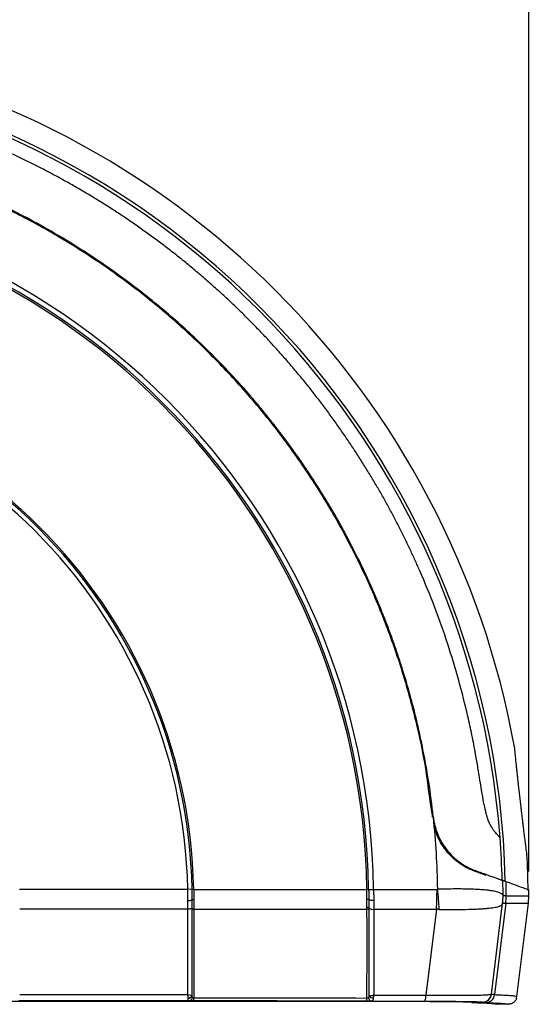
# Model space of a CAD drawing. Header units: millimetres. Extents: x 19 to 819, y 19 to 629.
# Tile 46 of 54: x 484 to 564, y 361 to 514. Entities that reach past the tile are written whole.
import ezdxf

# ---------------------------------------------------------------- set-up
doc = ezdxf.new("R2010")
doc.units = ezdxf.units.MM
doc.header["$LTSCALE"] = 3
doc.layers.add('DIMENSIONS', color=140, linetype='Continuous', lineweight=25)
doc.styles.add('SLDTEXTSTYLE0', font='TXT', dxfattribs={"width": 0.7})
doc.dimstyles.new('SLDDIMSTYLE2', dxfattribs={"dimtxt": 6.474023, "dimasz": 9.906, "dimexe": 0, "dimexo": 0.0625, "dimgap": 1.618506, "dimtad": 0, "dimtih": 1, "dimtoh": 1, "dimrnd": 1e-09, "dimzin": 12, "dimdsep": 46, "dimtxsty": 'SLDTEXTSTYLE0', "dimsah": 1, "dimcen": 0.09, "dimadec": 0, "dimazin": 3, "dimtfac": 1, "dimtofl": 0, "dimtmove": 0, "dimatfit": 3, "dimfxl": 0, "dimfrac": 2, "dimtolj": 1, "dimtzin": 12, "dimarcsym": 0})

# ---------------------------------------------------------------- blocks, each defined once
blk = doc.blocks.new('_D_5')
at = {"layer": 'DIMENSIONS'}
for p, q in [((413.37, 511.41), (413.37, 546.64)), ((563.47, 381.38), (563.47, 546.64)), ((413.37, 537.12), (474.43, 537.12)), ((483.21, 537.12), (481.03, 537.12)), ((481.03, 537.12), (481.03, 526.83)), ((502.44, 537.12), (504.62, 537.12)), ((504.62, 537.12), (504.62, 526.83)), ((563.47, 537.12), (511.22, 537.12)), ((481.03, 526.83), (483.21, 526.83)), ((504.62, 526.83), (502.44, 526.83))]:
    blk.add_line(p, q, dxfattribs=at)
for points in [[(413.37, 537.12), (423.28, 535.59), (423.28, 538.64)], [(563.47, 537.12), (553.56, 538.64), (553.56, 535.59)]]:
    blk.add_solid(points, dxfattribs=at)
at = {"layer": 'DIMENSIONS', "char_height": 6.35, "attachment_point": 1, "style": 'SLDTEXTSTYLE0'}
for s, insert in [('150.1', (480.51, 546.75)), ('5.91', (483.21, 535.01))]:
    blk.add_mtext(s, dxfattribs=dict(at, insert=insert))

msp = doc.modelspace()

# ---------------------------------------------------------------- linework, layer by layer
for p, q in [((511.214, 378.594), (510.537, 378.581)), ((511.455, 378.581), (511.214, 378.577)), ((538.329, 378.587), (538.604, 378.591)), ((538.604, 378.576), (539.376, 378.587)), ((563.4, 376.434), (563.467, 377.57)), ((557.667, 362.319), (559.4, 376.434)), ((559.877, 376.434), (558.146, 362.237)), ((561.624, 361.967), (563.4, 376.434)), ((510.551, 362.19), (510.551, 375.497)), ((549.142, 375.495), (547.474, 362.152)), ((556.277, 361.09), (556.273, 361.052)), ((560.234, 360.74), (558.598, 360.74)), ((561.548, 361.671), (561.614, 361.985))]:
    msp.add_line(p, q)
at = {"flags": 128}
for points in [[(538.604, 378.591), (538.604, 378.583), (538.604, 378.576)], [(511.23, 375.737), (511.217, 375.691), (511.179, 375.647), (511.116, 375.606), (511.032, 375.57), (510.93, 375.54), (510.812, 375.517), (510.685, 375.503), (510.551, 375.497)], [(511.472, 375.497), (511.424, 375.495), (511.379, 375.49), (511.337, 375.482), (511.3, 375.471), (511.27, 375.458), (511.248, 375.444), (511.234, 375.428), (511.23, 375.412)], [(510.596, 361.756), (510.72, 361.766), (510.84, 361.791), (510.949, 361.831), (511.045, 361.884), (511.124, 361.947), (511.182, 362.02), (511.218, 362.098), (511.23, 362.18)]]:
    msp.add_lwpolyline(points, dxfattribs=at)
for centre, radius, start, end in [((429.516, 376.884), 133.847, 10.13391, 79.86356), ((429.516, 376.884), 130.327, 1.28688, 88.77745), ((429.516, 376.884), 129.847, 4.2837, 85.7163), ((429.622, 376.99), 109.766, 0.83376, 89.16624), ((429.622, 376.99), 108.719, 0.8417, 89.1583), ((429.622, 376.99), 108.994, 0.8417, 89.1583), ((429.622, 376.99), 81.849, 1.11417, 88.88583), ((429.622, 376.99), 81.608, 1.12664, 88.87336), ((429.622, 376.99), 80.931, 1.12664, 88.87336), ((429.622, 376.99), 119.708, 0.76772, 6.11656), ((429.516, 376.884), 129.847, 1.36994, 4.2837), ((429.516, 376.884), 133.847, 0.64316, 3.05676), ((429.622, 376.99), 129.847, 0.27476, 1.30486), ((429.622, 376.99), 130.327, 0.25457, 1.22255), ((539.113, 329.209), 49.369, 90.5901, 90.90913), ((482.611, 378.54), 66.601, 357.37941, 0.04167), ((483.49, 372.039), 66.154, 2.98196, 5.68607), ((551.552, 377.575), 7.915, 350.77439, 0.27162), ((550.467, 377.53), 9, 353, 0.25632), ((550.468, 377.53), 8.999, 353, 0.25707), ((550.442, 377.56), 9.502, 353.19375, 0.05156), ((550.446, 377.531), 9.501, 353.37117, 0.2286), ((429.622, 376.99), 133.847, 0.24806, 0.63863), ((538.409, 375.448), 0.335, 51.12016, 100.71803), ((538.407, 375.183), 0.318, 48.04229, 100.85499), ((539.214, 376.364), 0.885, 227.76762, 281.03417), ((556.273, 362.452), 1.4, 269.99654, 352.99791), ((556.277, 362.49), 1.4, 269.99654, 352.99791), ((510.667, 362.256), 0.574, 262.81199, 348.57157), ((510.651, 361.879), 0.611, 273.04111, 354.01112), ((508.767, 361.611), 2.706, 352.59433, 1.66996), ((537.375, 361.59), 0.975, 338.86628, 4.46606), ((539.153, 361.823), 0.582, 185.86392, 265.06034), ((539.223, 362.371), 0.651, 201.99333, 278.27464), ((545.715, 361.992), 1.767, 334.48882, 5.19829), ((556.792, 362.367), 1.359, 271.67578, 354.52878)]:
    msp.add_arc(centre, radius, start, end)
for points, knots in [([(519.825, 467.193), (519.553, 467.464), (519.01, 468.005), (518.187, 468.805), (517.361, 469.594), (516.532, 470.373), (515.699, 471.141), (514.864, 471.898), (514.025, 472.645), (513.184, 473.381), (512.34, 474.106), (511.493, 474.821), (510.645, 475.525), (509.794, 476.219), (508.942, 476.902), (508.087, 477.574), (507.232, 478.236), (506.375, 478.887), (505.516, 479.528), (504.657, 480.159), (503.797, 480.779), (502.936, 481.389), (502.075, 481.989), (501.213, 482.579), (500.351, 483.159), (499.489, 483.728), (498.627, 484.288), (497.765, 484.837), (496.904, 485.377), (496.043, 485.907), (495.183, 486.428), (494.323, 486.938), (493.464, 487.439), (492.607, 487.931), (491.75, 488.413), (490.895, 488.886), (490.041, 489.35), (489.189, 489.804), (488.338, 490.25), (487.489, 490.686), (486.642, 491.114), (485.797, 491.533), (484.954, 491.942), (484.113, 492.344), (483.275, 492.737), (482.439, 493.121), (481.605, 493.497), (479.17, 494.574), (475.122, 496.233), (469.428, 498.253), (463.771, 499.967), (459.019, 501.173), (455.186, 502.006), (452.733, 502.48), (450.769, 502.823), (449.286, 503.063), (447.802, 503.295), (446.321, 503.538), (445.073, 503.764), (444.097, 503.961), (443.357, 504.126), (442.665, 504.306), (442.089, 504.484), (441.67, 504.637), (441.419, 504.742), (441.24, 504.831), (441.115, 504.9), (440.994, 504.972), (440.77, 505.112), (440.458, 505.324), (440.119, 505.582), (439.835, 505.816), (439.61, 506.011), (439.434, 506.168), (439.323, 506.27), (439.257, 506.33), (439.221, 506.362), (439.217, 506.366), (439.214, 506.368)], [0, 0, 0, 0, 0.0120692, 0.0240886, 0.0360577, 0.047976, 0.0598432, 0.0716587, 0.0834222, 0.0951331, 0.1067912, 0.1183961, 0.1299472, 0.1414443, 0.1528871, 0.1642751, 0.1756081, 0.1868856, 0.1981075, 0.2092734, 0.220383, 0.2314361, 0.2424323, 0.2533714, 0.2642532, 0.2750775, 0.2858439, 0.2965524, 0.3072027, 0.3177946, 0.3283279, 0.3388024, 0.349218, 0.3595746, 0.369872, 0.38011, 0.3902886, 0.4004075, 0.4104668, 0.4204663, 0.4304059, 0.4402856, 0.4501052, 0.4598647, 0.469564, 0.4792032, 0.4887821, 0.4983007, 0.5629104, 0.6261924, 0.6881085, 0.7486278, 0.7802063, 0.8113911, 0.8271284, 0.8428727, 0.858609, 0.8743327, 0.8900641, 0.8985774, 0.9058796, 0.914235, 0.9216894, 0.9258627, 0.9296291, 0.9315123, 0.9335404, 0.9353676, 0.9374687, 0.9450606, 0.9531334, 0.9607878, 0.9687441, 0.976512, 0.9843719, 0.9896197, 0.994825, 1, 1, 1, 1]), ([(548.537, 389.816), (548.522, 389.902), (548.1, 392.416), (547.589, 397.408), (545.976, 404.858), (543.917, 412.432), (541.244, 420.068), (538.073, 427.519), (534.414, 434.734), (530.284, 441.675), (525.683, 448.314), (520.636, 454.637), (515.174, 460.616), (509.331, 466.212), (503.135, 471.392), (496.598, 476.132), (489.747, 480.425), (482.618, 484.257), (475.257, 487.601), (467.731, 490.421), (460.075, 492.718), (453.272, 494.258), (447.367, 495.318), (443.502, 495.708), (440.772, 496.15), (439.301, 496.699), (437.981, 497.407), (437.244, 497.993), (436.876, 498.285)], [0, 0, 0, 0, 0.0015517, 0.0454513, 0.0893507, 0.1372625, 0.185338, 0.2334688, 0.2815439, 0.3294553, 0.3773694, 0.4254472, 0.4735812, 0.52166, 0.5695749, 0.6174607, 0.6655104, 0.7136155, 0.7616649, 0.8095504, 0.8568039, 0.9040571, 0.9338602, 0.9636633, 0.9733524, 0.9830396, 0.9915221, 1, 1, 1, 1]), ([(540.59, 421.888), (540.455, 422.22), (540.187, 422.878), (539.776, 423.853), (539.363, 424.812), (538.948, 425.754), (538.53, 426.679), (538.111, 427.588), (537.691, 428.479), (537.27, 429.354), (536.848, 430.212), (536.426, 431.054), (536.003, 431.88), (535.582, 432.689), (535.161, 433.483), (534.741, 434.26), (534.322, 435.022), (533.906, 435.767), (533.491, 436.497), (533.078, 437.212), (532.668, 437.911), (532.26, 438.595), (531.856, 439.263), (531.455, 439.917), (531.058, 440.555), (530.664, 441.179), (530.275, 441.788), (529.889, 442.382), (529.509, 442.962), (529.133, 443.528), (528.762, 444.079), (528.396, 444.616), (528.036, 445.14), (527.681, 445.649), (527.332, 446.144), (526.989, 446.626), (526.652, 447.095), (526.322, 447.55), (525.998, 447.992), (525.681, 448.42), (525.37, 448.836), (525.067, 449.238), (524.771, 449.628), (524.482, 450.004), (524.201, 450.368), (523.927, 450.72), (523.661, 451.059), (523.403, 451.385), (523.152, 451.7), (522.91, 452.002), (522.676, 452.292), (522.451, 452.57), (522.233, 452.836), (522.025, 453.09), (521.825, 453.332), (521.633, 453.563), (521.451, 453.781), (521.277, 453.989), (521.112, 454.184), (520.957, 454.368), (520.81, 454.541), (520.673, 454.703), (520.544, 454.853), (520.425, 454.991), (520.316, 455.119), (520.215, 455.235), (520.124, 455.34), (519.59, 455.957), (518.182, 457.551), (515.405, 460.532), (511.16, 464.722), (506.809, 468.548), (502.16, 472.259), (498.415, 475.002), (493.88, 478.03), (488.281, 481.439), (480.748, 485.374), (473.3, 488.525), (467.251, 490.664), (464.158, 491.617), (462.385, 492.126), (461.829, 492.283), (460.909, 492.537), (459.623, 492.88), (457.968, 493.297), (455.939, 493.778), (454.457, 494.091), (453.655, 494.26)], [0, 0, 0, 0, 0.0091105, 0.0180971, 0.0269598, 0.0356986, 0.0443134, 0.0528044, 0.0611714, 0.0694145, 0.0775337, 0.0855289, 0.0934003, 0.1011477, 0.1087712, 0.1162708, 0.1236465, 0.1308983, 0.1380261, 0.1450301, 0.1519101, 0.1586662, 0.1652984, 0.1718067, 0.178191, 0.1844515, 0.190588, 0.1966006, 0.2024893, 0.2082541, 0.213895, 0.2194119, 0.224805, 0.2300741, 0.2352193, 0.2402406, 0.245138, 0.2499115, 0.254561, 0.2590867, 0.2634884, 0.2677662, 0.2719201, 0.2759501, 0.2798562, 0.2836383, 0.2872966, 0.2908309, 0.2942414, 0.2975279, 0.3006905, 0.3037291, 0.3066439, 0.3094348, 0.3121017, 0.3146447, 0.3170639, 0.3193591, 0.3215303, 0.3235777, 0.3255012, 0.3273007, 0.3289764, 0.3305281, 0.3319559, 0.3332598, 0.3344398, 0.3354959, 0.354034, 0.3886101, 0.4392221, 0.5058666, 0.5360303, 0.5906926, 0.6240257, 0.6748752, 0.7575498, 0.8402247, 0.8805692, 0.9209135, 0.9226222, 0.9275273, 0.935629, 0.9469271, 0.9614216, 0.9791126, 1, 1, 1, 1]), ([(558.999, 386.583), (558.999, 386.583), (558.998, 386.584), (558.99, 386.593), (558.977, 386.607), (558.959, 386.627), (558.936, 386.653), (558.889, 386.705), (558.8, 386.802), (558.644, 386.977), (558.45, 387.2), (558.218, 387.482), (557.961, 387.819), (557.75, 388.129), (557.611, 388.351), (557.539, 388.471), (557.47, 388.594), (557.382, 388.77), (557.277, 389.018), (557.124, 389.432), (556.946, 390.003), (556.767, 390.691), (556.601, 391.426), (556.404, 392.399), (556.178, 393.644), (555.977, 394.863), (555.82, 395.85), (555.7, 396.614), (555.502, 397.862), (555.16, 399.847), (554.645, 402.523), (553.813, 406.352), (552.617, 411.074), (550.911, 416.718), (548.899, 422.399), (547.142, 426.698), (545.83, 429.644), (545.087, 431.252), (544.313, 432.868), (543.507, 434.493), (542.668, 436.124), (541.795, 437.762), (540.888, 439.405), (539.947, 441.053), (538.971, 442.704), (537.959, 444.359), (536.911, 446.015), (535.827, 447.671), (534.705, 449.328), (533.546, 450.983), (532.349, 452.636), (531.114, 454.285), (529.84, 455.929), (528.527, 457.567), (527.176, 459.198), (525.785, 460.821), (524.354, 462.434), (522.884, 464.036), (521.376, 465.627), (520.344, 466.67), (519.825, 467.193)], [0, 0, 0, 0, 0.00259003, 0.00518617, 0.00778999, 0.01040304, 0.01302685, 0.01566291, 0.02345776, 0.03116413, 0.03911408, 0.04676548, 0.05479389, 0.06234891, 0.06444626, 0.06626183, 0.06827994, 0.07014985, 0.07387943, 0.0780164, 0.08542789, 0.09374643, 0.10100782, 0.1094689, 0.12520013, 0.14090795, 0.14830683, 0.15661669, 0.16520236, 0.18803947, 0.21991071, 0.2508278, 0.31118586, 0.37294285, 0.43606862, 0.50052536, 0.51885609, 0.53740947, 0.5561852, 0.57518286, 0.59440194, 0.61384179, 0.63350166, 0.65338066, 0.6734778, 0.69379193, 0.71432178, 0.73506595, 0.75602289, 0.7771909, 0.79856816, 0.82015266, 0.84194228, 0.86393471, 0.88612751, 0.90851807, 0.93110361, 0.95388121, 0.97684776, 1, 1, 1, 1]), ([(546.892, 401.023), (546.818, 401.377), (546.664, 402.119), (546.408, 403.282), (546.117, 404.545), (545.787, 405.907), (545.414, 407.368), (544.994, 408.926), (544.524, 410.58), (543.999, 412.328), (543.415, 414.168), (542.766, 416.099), (542.051, 418.119), (541.53, 419.487), (541.263, 420.187)], [0, 0, 0, 0, 0.0542316, 0.1137545, 0.1785686, 0.2486739, 0.3240705, 0.4047582, 0.4907372, 0.5820073, 0.6785687, 0.7804213, 0.887565, 1, 1, 1, 1]), ([(561.296, 400.202), (561.295, 400.224), (561.287, 400.357), (561.279, 400.404), (561.272, 400.444)], [0, 0, 0, 0, 0.1623377, 1, 1, 1, 1]), ([(563.169, 384.038), (563.169, 384.035), (563.171, 384.025), (563.172, 384.013), (563.172, 384.017), (563.165, 384.067), (563.153, 384.16), (563.127, 384.358), (563.074, 384.753), (562.984, 385.444), (562.873, 386.305), (562.74, 387.351), (562.615, 388.359), (562.505, 389.253), (562.423, 389.937), (562.34, 390.633), (562.216, 391.685), (562.053, 393.1), (561.897, 394.497), (561.787, 395.508), (561.715, 396.17), (561.647, 396.809), (561.582, 397.419), (561.523, 397.988), (561.469, 398.508), (561.421, 398.975), (561.378, 399.399), (561.347, 399.701), (561.329, 399.879), (561.322, 399.951), (561.319, 399.982), (561.317, 399.995), (561.317, 400), (561.317, 400.003), (561.316, 400.004), (561.316, 400.004), (561.316, 400.005), (561.309, 400.081), (561.295, 400.214), (561.282, 400.344), (561.275, 400.413), (561.272, 400.448), (561.273, 400.437), (561.273, 400.434)], [0, 0, 0, 0, 0.0043414, 0.013034, 0.0331426, 0.0531616, 0.0732566, 0.0935916, 0.1422682, 0.1922186, 0.2417896, 0.2933501, 0.3532807, 0.3831078, 0.4133168, 0.4430636, 0.4730222, 0.5476661, 0.6218424, 0.6520354, 0.6818216, 0.711894, 0.7418898, 0.7713132, 0.8002091, 0.8283299, 0.8559341, 0.8861884, 0.8993, 0.9050443, 0.9075681, 0.908678, 0.9091663, 0.9093811, 0.9094756, 0.9095172, 0.9095355, 0.9095499, 0.9337568, 0.9577, 0.9753879, 0.9929943, 1, 1, 1, 1]), ([(548.648, 389.745), (548.661, 389.637), (548.688, 389.423), (548.741, 389.103), (548.804, 388.787), (548.877, 388.475), (548.959, 388.165), (549.052, 387.858), (549.155, 387.554), (549.267, 387.253), (549.533, 386.606), (550.027, 385.65), (550.869, 384.481), (551.852, 383.456), (552.717, 382.78), (553.38, 382.353), (553.82, 382.101), (554.266, 381.874), (554.717, 381.671), (555.012, 381.559), (555.161, 381.502)], [0, 0, 0, 0, 0.02804348, 0.05593148, 0.08370082, 0.11138859, 0.13903198, 0.16666807, 0.19433369, 0.22206526, 0.24989858, 0.37542851, 0.50005217, 0.62431575, 0.74991557, 0.79829302, 0.84734676, 0.89720588, 0.94803706, 1, 1, 1, 1]), ([(550.917, 384.244), (550.59, 384.663), (549.936, 385.5), (549.199, 386.922), (548.915, 387.937), (548.776, 388.434)], [0, 0, 0, 0, 0.337787, 0.67582, 1, 1, 1, 1]), ([(556.814, 380.756), (556.406, 380.904), (555.96, 381.066), (555.24, 381.329), (554.99, 381.416), (554.478, 381.623), (554.215, 381.741), (553.415, 382.149), (552.885, 382.478), (552.116, 383.07), (551.862, 383.285), (551.375, 383.744), (551.141, 383.987), (550.917, 384.244)], [0, 0, 0, 0, 0.25, 0.25, 0.375, 0.375, 0.5, 0.5, 0.75, 0.75, 0.875, 0.875, 1, 1, 1, 1]), ([(555.161, 381.502), (555.245, 381.471), (555.414, 381.41), (555.659, 381.321), (555.896, 381.234), (556.126, 381.151), (556.348, 381.07), (556.562, 380.992), (556.768, 380.917), (557.17, 380.771), (557.722, 380.57), (558.235, 380.383), (558.58, 380.257), (558.807, 380.175), (559, 380.105), (559.158, 380.047), (559.281, 380.002), (559.369, 379.97), (559.424, 379.95), (559.431, 379.948), (559.434, 379.947)], [0, 0, 0, 0, 0.0319742, 0.063737, 0.0952911, 0.126639, 0.1577834, 0.1887266, 0.219465, 0.2499873, 0.3749538, 0.4995692, 0.5625152, 0.6252945, 0.6879372, 0.7504701, 0.8129181, 0.8753056, 0.9376573, 1, 1, 1, 1]), ([(559.919, 379.77), (559.887, 379.782), (559.825, 379.805), (559.742, 379.835), (559.669, 379.861), (559.607, 379.884), (559.553, 379.903), (559.51, 379.919), (559.476, 379.931), (559.452, 379.94), (559.437, 379.946), (559.435, 379.946), (559.434, 379.947)], [0, 0, 0, 0, 0.1016232, 0.2028445, 0.3036791, 0.4041426, 0.5042503, 0.6040178, 0.7034608, 0.8025949, 0.901436, 1, 1, 1, 1]), ([(563.459, 378.482), (563.459, 378.482), (563.534, 378.455), (563.276, 378.548), (562.641, 378.78), (561.542, 379.179), (560.458, 379.574), (559.919, 379.77)], [0, 0, 0, 0, 0.0012109, 0.2512436, 0.5003271, 0.7515849, 1, 1, 1, 1]), ([(510.552, 376.856), (510.552, 376.951), (510.552, 377.141), (510.55, 377.428), (510.548, 377.716), (510.545, 378.005), (510.542, 378.293), (510.538, 378.485), (510.537, 378.581)], [0, 0, 0, 0, 0.16718656, 0.33427902, 0.50119147, 0.6678386, 0.8341359, 1, 1, 1, 1]), ([(511.455, 378.581), (512.056, 378.581), (513.27, 378.582), (515.111, 378.582), (516.993, 378.583), (518.916, 378.583), (520.88, 378.584), (522.884, 378.584), (525.299, 378.585), (528.146, 378.585), (531.446, 378.586), (534.853, 378.586), (537.158, 378.587), (538.329, 378.587)], [0, 0, 0, 0, 0.0668731, 0.135278, 0.2052147, 0.2766832, 0.3496836, 0.4242158, 0.5002798, 0.6191431, 0.7420509, 0.8690032, 1, 1, 1, 1]), ([(511.455, 378.581), (511.457, 378.478), (511.461, 378.271), (511.466, 377.96), (511.469, 377.65), (511.471, 377.341), (511.471, 377.135), (511.471, 377.033)], [0, 0, 0, 0, 0.1992705, 0.3990225, 0.59914, 0.7995053, 1, 1, 1, 1]), ([(538.342, 377.02), (538.342, 377.119), (538.341, 377.32), (538.34, 377.626), (538.337, 377.937), (538.334, 378.253), (538.331, 378.465), (538.329, 378.572)], [0, 0, 0, 0, 0.1940819, 0.3912514, 0.5913851, 0.7943495, 1, 1, 1, 1]), ([(538.604, 378.576), (538.605, 378.487), (538.608, 378.309), (538.611, 378.042), (538.613, 377.776), (538.615, 377.51), (538.616, 377.245), (538.616, 377.069), (538.616, 376.98)], [0, 0, 0, 0, 0.1664236, 0.3327015, 0.4990149, 0.6655463, 0.8324797, 1, 1, 1, 1]), ([(539.376, 378.587), (540.01, 378.587), (541.289, 378.587), (543.224, 378.588), (545.192, 378.588), (547.191, 378.588), (548.535, 378.588), (549.212, 378.588)], [0, 0, 0, 0, 0.1931889, 0.3897834, 0.5897834, 0.7931889, 1, 1, 1, 1]), ([(539.376, 378.587), (539.377, 378.491), (539.379, 378.298), (539.382, 378.008), (539.384, 377.719), (539.385, 377.43), (539.386, 377.142), (539.386, 376.952), (539.386, 376.856)], [0, 0, 0, 0, 0.1660493, 0.3324599, 0.4991465, 0.6660232, 0.8330033, 1, 1, 1, 1]), ([(559.467, 377.612), (559.466, 377.682), (559.429, 377.747), (559.284, 377.875), (559.176, 377.938), (558.886, 378.065), (558.703, 378.129), (558.349, 378.224), (558.217, 378.255), (557.923, 378.316), (557.76, 378.346), (557.393, 378.402), (557.189, 378.429), (556.841, 378.466), (556.715, 378.477), (556.465, 378.499), (556.337, 378.51), (555.939, 378.539), (555.658, 378.557), (555.054, 378.589), (554.729, 378.603), (554.197, 378.62), (554.013, 378.625), (553.726, 378.631), (553.628, 378.633), (553.478, 378.635), (553.426, 378.636), (553.33, 378.637), (553.282, 378.638), (552.845, 378.643), (552.432, 378.645), (551.569, 378.642), (551.118, 378.637), (550.209, 378.619), (549.757, 378.608), (549.318, 378.594)], [0, 0, 0, 0, 0.125, 0.125, 0.25, 0.25, 0.375, 0.375, 0.4375, 0.4375, 0.5, 0.5, 0.5625, 0.5625, 0.59375, 0.59375, 0.625, 0.625, 0.6875, 0.6875, 0.75, 0.75, 0.78125, 0.78125, 0.796875, 0.796875, 0.8046875, 0.8046875, 0.8125, 0.8125, 0.875, 0.875, 0.9375, 0.9375, 1, 1, 1, 1]), ([(559.947, 377.569), (560.488, 377.569), (561.571, 377.569), (562.644, 377.569), (563.34, 377.569), (563.425, 377.569), (563.467, 377.569)], [0, 0, 0, 0, 0.2500093, 0.5000184, 0.7500275, 1, 1, 1, 1]), ([(510.552, 376.856), (510.633, 376.856), (510.72, 376.86), (510.887, 376.873), (510.967, 376.884), (511.098, 376.91), (511.149, 376.925), (511.215, 376.958), (511.23, 376.974), (511.23, 376.99)], [0, 0, 0, 0, 0.25, 0.25, 0.5, 0.5, 0.75, 0.75, 1, 1, 1, 1]), ([(511.23, 376.99), (511.23, 377), (511.253, 377.011), (511.347, 377.028), (511.413, 377.032), (511.471, 377.033)], [0, 0, 0, 0, 0.5, 0.5, 1, 1, 1, 1]), ([(511.471, 377.033), (511.471, 376.947), (511.471, 376.774), (511.471, 376.516), (511.471, 376.259), (511.471, 376.004), (511.472, 375.749), (511.472, 375.581), (511.472, 375.497)], [0, 0, 0, 0, 0.1649917, 0.3307517, 0.4972076, 0.664285, 0.8319083, 1, 1, 1, 1]), ([(538.616, 376.98), (538.612, 376.991), (538.582, 377.002), (538.474, 377.018), (538.402, 377.021), (538.342, 377.02)], [0, 0, 0, 0, 0.5, 0.5, 1, 1, 1, 1]), ([(538.347, 375.777), (538.346, 375.858), (538.345, 376.02), (538.344, 376.266), (538.344, 376.515), (538.343, 376.766), (538.342, 376.935), (538.342, 377.02)], [0, 0, 0, 0, 0.1986031, 0.3979809, 0.598058, 0.7987573, 1, 1, 1, 1]), ([(539.386, 376.856), (539.304, 376.855), (539.213, 376.856), (539.033, 376.866), (538.944, 376.874), (538.792, 376.899), (538.729, 376.914), (538.645, 376.947), (538.622, 376.964), (538.616, 376.98)], [0, 0, 0, 0, 0.25, 0.25, 0.5, 0.5, 0.75, 0.75, 1, 1, 1, 1]), ([(538.616, 376.98), (538.617, 376.894), (538.617, 376.723), (538.617, 376.467), (538.618, 376.213), (538.618, 375.959), (538.619, 375.792), (538.619, 375.709)], [0, 0, 0, 0, 0.1993313, 0.3987866, 0.5985749, 0.7989081, 1, 1, 1, 1]), ([(539.386, 376.856), (539.386, 376.765), (539.386, 376.581), (539.385, 376.308), (539.385, 376.035), (539.384, 375.764), (539.384, 375.585), (539.384, 375.495)], [0, 0, 0, 0, 0.1982169, 0.3974255, 0.5975269, 0.7984197, 1, 1, 1, 1]), ([(549.554, 375.481), (549.919, 375.475), (550.282, 375.47), (551.002, 375.464), (551.356, 375.463), (552.387, 375.461), (553.039, 375.466), (554.278, 375.487), (554.841, 375.505), (555.612, 375.542), (555.857, 375.556), (556.319, 375.586), (556.535, 375.601), (556.941, 375.633), (557.13, 375.651), (557.486, 375.689), (557.653, 375.71), (558.113, 375.778), (558.372, 375.829), (558.803, 375.946), (558.976, 376.012), (559.236, 376.155), (559.322, 376.233), (559.364, 376.306)], [0, 0, 0, 0, 0.0625, 0.0625, 0.125, 0.125, 0.25, 0.25, 0.375, 0.375, 0.4375, 0.4375, 0.5, 0.5, 0.5625, 0.5625, 0.625, 0.625, 0.75, 0.75, 0.875, 0.875, 1, 1, 1, 1]), ([(559.884, 376.434), (561.056, 376.434), (561.929, 376.434), (562.809, 376.434), (563.03, 376.434), (563.252, 376.434), (563.307, 376.434), (563.382, 376.434), (563.4, 376.434), (563.4, 376.434)], [0, 0, 0, 0, 0.5, 0.5, 0.75, 0.75, 0.875, 0.875, 1, 1, 1, 1]), ([(538.619, 375.709), (538.619, 375.66), (538.62, 375.564), (538.62, 375.468), (538.62, 375.42)], [0, 0, 0, 0, 0.4982962, 1, 1, 1, 1]), ([(549.554, 375.481), (549.486, 375.482), (549.349, 375.485), (549.211, 375.492), (549.142, 375.495)], [0, 0, 0, 0, 0.5002003, 1, 1, 1, 1]), ([(547.474, 362.152), (547.584, 362.151), (547.802, 362.149), (548.128, 362.146), (548.453, 362.143), (548.776, 362.141), (549.098, 362.139), (549.416, 362.137), (549.732, 362.135), (550.045, 362.134), (550.354, 362.133), (550.659, 362.133), (550.959, 362.133), (551.255, 362.133), (552.068, 362.133), (553.351, 362.137), (554.856, 362.157), (556.093, 362.183), (556.835, 362.216), (557.265, 362.244), (557.457, 362.264), (557.575, 362.282), (557.648, 362.299), (557.66, 362.312), (557.667, 362.319)], [0, 0, 0, 0, 0.0191743, 0.0383861, 0.0576286, 0.0768946, 0.0961769, 0.1154684, 0.1347616, 0.1540492, 0.1733239, 0.1925783, 0.2118051, 0.230997, 0.250147, 0.3725803, 0.4998242, 0.6189628, 0.749484, 0.808658, 0.8742049, 0.9065476, 0.9486632, 1, 1, 1, 1]), ([(440.783, 361.12), (440.912, 361.125), (441.183, 361.136), (441.845, 361.152), (442.688, 361.166), (443.701, 361.179), (444.845, 361.19), (446.453, 361.2), (448.649, 361.206), (451.266, 361.209), (453.905, 361.214), (456.529, 361.217), (459.154, 361.221), (465.03, 361.228), (473.727, 361.236), (485.259, 361.243), (497.644, 361.246), (511.313, 361.243), (526.245, 361.233), (536.791, 361.22), (542.982, 361.211), (544.838, 361.208), (546.543, 361.205), (548.071, 361.202), (549.378, 361.195), (550.596, 361.186), (551.692, 361.175), (552.647, 361.161), (553.43, 361.146), (554.03, 361.129), (554.332, 361.116), (554.469, 361.107), (554.527, 361.101), (554.567, 361.096), (554.59, 361.091), (554.596, 361.086), (554.597, 361.081), (554.595, 361.077), (554.594, 361.074), (554.594, 361.071), (554.594, 361.066), (554.594, 361.06), (554.594, 361.053), (554.595, 361.046), (554.592, 361.036), (554.616, 361.023), (555.08, 361.008), (555.466, 360.993), (555.846, 360.977), (556.196, 360.962), (556.927, 360.928), (557.763, 360.879), (558.132, 360.836), (558.291, 360.817)], [0, 0, 0, 0, 0.0087441, 0.0184825, 0.0282334, 0.0379581, 0.0477169, 0.0574303, 0.0753886, 0.0941579, 0.1125839, 0.1310001, 0.1494106, 0.1678162, 0.2545403, 0.3319661, 0.4094489, 0.5138113, 0.6180862, 0.7224229, 0.7354661, 0.7485145, 0.7615681, 0.771333, 0.7810253, 0.7907231, 0.8004844, 0.8101925, 0.8199455, 0.8296767, 0.8394063, 0.8421899, 0.8449674, 0.8477442, 0.8503206, 0.8532162, 0.8554289, 0.8589708, 0.8591666, 0.8605813, 0.8643988, 0.8671351, 0.8704232, 0.874263, 0.8786545, 0.8869299, 0.8952801, 0.9039406, 0.9124796, 0.9210099, 0.9294828, 0.9695295, 1, 1, 1, 1]), ([(510.684, 361.269), (510.008, 361.269), (508.656, 361.27), (506.628, 361.27), (504.601, 361.271), (502.573, 361.271), (500.545, 361.272), (498.517, 361.272), (496.49, 361.272), (494.462, 361.272), (492.434, 361.271), (490.407, 361.271), (488.379, 361.27), (486.351, 361.27), (484.999, 361.269), (484.324, 361.269)], [0, 0, 0, 0, 0.0769454, 0.1538796, 0.2308047, 0.3077227, 0.3846357, 0.4615456, 0.5384544, 0.6153643, 0.6922773, 0.7691953, 0.8461204, 0.9230546, 1, 1, 1, 1]), ([(511.23, 362.18), (511.23, 362.161), (511.203, 362.147), (511.12, 362.129), (511.064, 362.125), (510.872, 362.128), (510.712, 362.15), (510.551, 362.19)], [0, 0, 0, 0, 0.25, 0.25, 0.5, 0.5, 1, 1, 1, 1]), ([(510.596, 361.756), (510.596, 361.776), (510.596, 361.817), (510.591, 361.886), (510.584, 361.959), (510.57, 362.059), (510.559, 362.137), (510.551, 362.19)], [0, 0, 0, 0, 0.152059, 0.3189563, 0.5001382, 0.6607254, 1, 1, 1, 1]), ([(510.684, 361.269), (510.676, 361.27), (510.66, 361.272), (510.641, 361.285), (510.625, 361.306), (510.613, 361.337), (510.603, 361.382), (510.596, 361.45), (510.593, 361.55), (510.594, 361.639), (510.595, 361.686)], [0, 0, 0, 0, 0.0922568, 0.1883047, 0.2882515, 0.3921233, 0.4998577, 0.6449341, 0.8120497, 1, 1, 1, 1]), ([(511.45, 361.262), (511.418, 361.262), (511.354, 361.262), (511.26, 361.263), (511.169, 361.263), (511.08, 361.263), (510.956, 361.264), (510.806, 361.266), (510.725, 361.268), (510.684, 361.269)], [0, 0, 0, 0, 0.0999221, 0.198609, 0.2973573, 0.3974611, 0.5001635, 0.7470045, 1, 1, 1, 1]), ([(511.259, 361.815), (511.246, 361.837), (511.239, 361.876), (511.231, 361.988), (511.23, 362.06), (511.23, 362.142)], [0, 0, 0, 0, 0.5, 0.5, 1, 1, 1, 1]), ([(511.471, 361.69), (511.427, 361.691), (511.382, 361.704), (511.309, 361.748), (511.278, 361.78), (511.259, 361.815)], [0, 0, 0, 0, 0.5, 0.5, 1, 1, 1, 1]), ([(538.284, 361.238), (537.598, 361.239), (536.225, 361.241), (534.164, 361.243), (532.103, 361.246), (530.041, 361.248), (527.979, 361.25), (525.915, 361.252), (523.851, 361.254), (521.786, 361.256), (519.72, 361.257), (517.654, 361.259), (515.587, 361.26), (513.519, 361.261), (512.14, 361.262), (511.45, 361.262)], [0, 0, 0, 0, 0.0769463, 0.1538809, 0.2308061, 0.307724, 0.3846365, 0.4615459, 0.5384543, 0.6153637, 0.6922762, 0.769194, 0.8461192, 0.9230538, 1, 1, 1, 1]), ([(539.103, 361.243), (539.084, 361.243), (539.047, 361.242), (538.982, 361.241), (538.911, 361.24), (538.833, 361.24), (538.744, 361.239), (538.64, 361.238), (538.525, 361.238), (538.404, 361.238), (538.325, 361.238), (538.284, 361.238)], [0, 0, 0, 0, 0.1016692, 0.2014919, 0.3005452, 0.3999316, 0.5007423, 0.6224134, 0.7496572, 0.8738118, 1, 1, 1, 1]), ([(538.575, 361.763), (538.55, 361.731), (538.516, 361.704), (538.436, 361.669), (538.391, 361.661), (538.347, 361.665)], [0, 0, 0, 0, 0.5, 0.5, 1, 1, 1, 1]), ([(538.62, 362.127), (538.618, 362.036), (538.616, 361.954), (538.603, 361.829), (538.591, 361.785), (538.575, 361.763)], [0, 0, 0, 0, 0.5, 0.5, 1, 1, 1, 1]), ([(538.62, 362.127), (538.623, 362.123), (538.631, 362.114), (538.654, 362.103), (538.689, 362.093), (538.738, 362.085), (538.8, 362.08), (538.884, 362.079), (538.99, 362.086), (539.116, 362.102), (539.25, 362.127), (539.34, 362.152), (539.384, 362.164)], [0, 0, 0, 0, 0.0689599, 0.1439525, 0.2249278, 0.311634, 0.40358, 0.5000171, 0.6261683, 0.7496492, 0.8766992, 1, 1, 1, 1]), ([(539.317, 361.727), (539.314, 361.698), (539.31, 361.641), (539.301, 361.568), (539.292, 361.505), (539.281, 361.452), (539.27, 361.408), (539.251, 361.351), (539.219, 361.295), (539.169, 361.252), (539.125, 361.246), (539.103, 361.243)], [0, 0, 0, 0, 0.0984875, 0.191287, 0.2780341, 0.3584753, 0.4324564, 0.499908, 0.6782322, 0.8448884, 1, 1, 1, 1]), ([(539.384, 362.164), (539.378, 362.126), (539.367, 362.061), (539.354, 361.986), (539.339, 361.908), (539.326, 361.823), (539.32, 361.757), (539.317, 361.727)], [0, 0, 0, 0, 0.2412487, 0.4093069, 0.5003308, 0.7661862, 1, 1, 1, 1]), ([(547.309, 361.231), (547.948, 361.229), (548.568, 361.228), (549.472, 361.224), (549.769, 361.222), (550.354, 361.219), (550.643, 361.217), (551.478, 361.211), (551.999, 361.206), (552.97, 361.195), (553.424, 361.189), (554.226, 361.176), (554.58, 361.169), (555.042, 361.158), (555.185, 361.155), (555.443, 361.147), (555.558, 361.143), (555.866, 361.131), (556.021, 361.123), (556.227, 361.107), (556.278, 361.098), (556.277, 361.09)], [0, 0, 0, 0, 0.125, 0.125, 0.1875, 0.1875, 0.25, 0.25, 0.375, 0.375, 0.5, 0.5, 0.625, 0.625, 0.6875, 0.6875, 0.75, 0.75, 0.875, 0.875, 1, 1, 1, 1]), ([(554.87, 361.016), (554.804, 361.018), (554.714, 361.02), (554.685, 361.024), (554.678, 361.024)], [0, 0, 0, 0, 0.7335676, 1, 1, 1, 1]), ([(556.832, 361.008), (557.962, 360.965), (558.818, 360.921), (559.957, 360.831), (560.241, 360.785), (560.234, 360.74)], [0, 0, 0, 0, 0.5, 0.5, 1, 1, 1, 1]), ([(558.146, 362.237), (558.413, 362.227), (558.989, 362.205), (559.764, 362.168), (560.496, 362.126), (561.1, 362.079), (561.508, 362.031), (561.56, 361.999), (561.583, 361.985)], [0, 0, 0, 0, 0.1270072, 0.2738987, 0.4406688, 0.627311, 0.833818, 1, 1, 1, 1]), ([(558.598, 360.74), (558.51, 360.745), (558.397, 360.752), (558.3, 360.806), (558.279, 360.818)], [0, 0, 0, 0, 0.7764806, 1, 1, 1, 1]), ([(558.291, 360.817), (558.324, 360.813), (558.581, 360.788), (558.59, 360.762), (558.598, 360.74)], [0, 0, 0, 0, 0.1292591, 1, 1, 1, 1]), ([(561.534, 361.676), (561.519, 361.617), (561.459, 361.39), (561.184, 361.08), (560.749, 360.795), (560.409, 360.759), (560.234, 360.74)], [0, 0, 0, 0, 0.10543351, 0.41018165, 0.69557722, 1, 1, 1, 1])]:
    msp.add_open_spline(points, degree=3, knots=knots)
for points in [[(541.263, 420.187), (541.043, 420.756), (540.819, 421.323), (540.59, 421.888)], [(547.925, 395.273), (547.627, 397.198), (547.283, 399.115), (546.892, 401.023)], [(548.638, 389.827), (548.442, 391.648), (548.204, 393.464), (547.925, 395.273)], [(548.648, 389.745), (548.645, 389.772), (548.642, 389.8), (548.638, 389.827)], [(510.537, 378.581), (501.853, 378.579), (493.129, 378.576), (484.432, 378.57)], [(511.23, 376.99), (511.23, 377.516), (511.224, 378.051), (511.214, 378.594)], [(538.329, 378.572), (538.329, 378.577), (538.329, 378.582), (538.329, 378.587)], [(549.318, 378.594), (549.283, 378.59), (549.248, 378.588), (549.212, 378.588)], [(559.467, 377.571), (559.467, 377.571), (559.467, 377.587), (559.467, 377.612)], [(559.944, 377.569), (559.627, 377.591), (559.468, 377.592), (559.467, 377.571)], [(559.947, 377.569), (559.946, 377.569), (559.945, 377.569), (559.944, 377.569)], [(510.551, 375.497), (510.552, 375.937), (510.553, 376.393), (510.552, 376.856)], [(511.23, 375.737), (511.23, 376.148), (511.23, 376.566), (511.23, 376.99)], [(559.364, 376.306), (559.379, 376.332), (559.392, 376.371), (559.4, 376.434)], [(559.4, 376.434), (559.4, 376.433), (559.559, 376.433), (559.877, 376.434)], [(559.884, 376.434), (559.882, 376.434), (559.88, 376.434), (559.877, 376.434)], [(510.551, 375.497), (501.856, 375.498), (493.151, 375.499), (484.456, 375.501)], [(511.23, 362.18), (511.23, 366.699), (511.23, 371.218), (511.23, 375.737)], [(511.472, 375.497), (511.472, 370.895), (511.472, 366.292), (511.471, 361.69)], [(511.472, 375.497), (520.444, 375.496), (529.436, 375.496), (538.348, 375.495)], [(538.348, 375.495), (538.347, 375.589), (538.347, 375.682), (538.347, 375.777)], [(538.347, 361.665), (538.349, 366.275), (538.35, 370.885), (538.348, 375.495)], [(538.62, 375.42), (538.622, 370.989), (538.622, 366.558), (538.62, 362.127)], [(539.384, 375.495), (542.64, 375.495), (545.893, 375.495), (549.142, 375.495)], [(539.384, 375.495), (539.386, 371.051), (539.386, 366.608), (539.384, 362.164)], [(558.146, 362.237), (557.821, 362.248), (557.66, 362.263), (557.662, 362.281)], [(510.551, 362.19), (501.856, 362.194), (493.151, 362.194), (484.456, 362.19)], [(510.595, 361.686), (510.595, 361.709), (510.596, 361.732), (510.596, 361.756)], [(511.23, 362.142), (511.23, 362.154), (511.23, 362.167), (511.23, 362.18)], [(538.347, 361.665), (529.413, 361.678), (520.448, 361.686), (511.471, 361.69)], [(539.103, 361.243), (541.842, 361.239), (544.577, 361.235), (547.309, 361.231)], [(539.384, 362.164), (542.084, 362.16), (544.781, 362.156), (547.474, 362.152)], [(556.273, 361.052), (556.271, 361.037), (556.458, 361.022), (556.832, 361.008)]]:
    msp.add_open_spline(points, degree=3)

# ---------------------------------------------------------------- dimensions: what is measured, and where the dimension line sits
at = {"layer": 'DIMENSIONS'}
dim = msp.add_linear_dim(base=(413.3716, 537.1174), p1=(563.4669, 377.5697), p2=(413.3716, 507.6024), dimstyle='SLDDIMSTYLE2', dxfattribs=at)
dim.commit()
dim.dimension.update_dxf_attribs({"geometry": '_D_5', "text_midpoint": (492.8252, 537.1174), "dimtype": 160})

doc.saveas('drawing.dxf')
